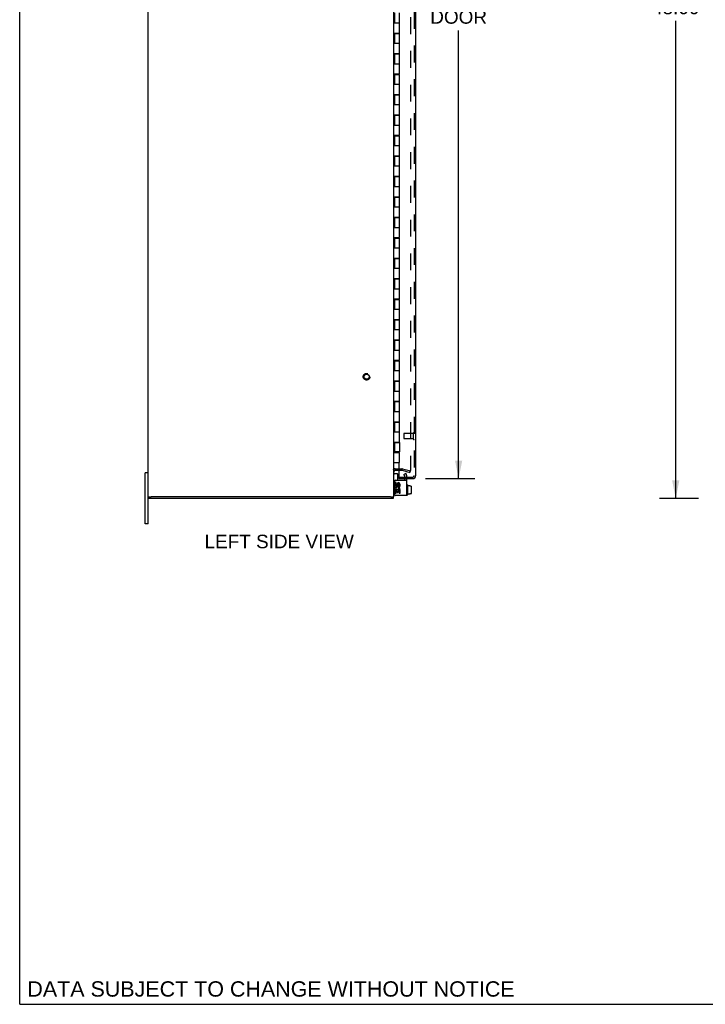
# Model space of a CAD drawing. Header units: inches. Extents: x 0 to 150, y 0 to 97.
# Tile 1 of 7: x 0 to 33, y 0 to 48. Entities that reach past the tile are written whole.
import ezdxf

# ---------------------------------------------------------------- set-up
doc = ezdxf.new("R2010")
doc.units = ezdxf.units.IN
doc.header["$LTSCALE"] = 8.25
doc.header["$MEASUREMENT"] = 0
doc.linetypes.add('HIDDEN', pattern=[0.2, 0.1, -0.1])
doc.layers.get('0').update_dxf_attribs({"linetype": 'CONTINUOUS'})
for name, color, linetype in [('DEFAULT_2', 8, 'HIDDEN'), ('DIMENSIONS', 7, 'CONTINUOUS'), ('DOOR_ASSEMBLY', 7, 'CONTINUOUS')]:
    doc.layers.add(name, color=color, linetype=linetype)
doc.styles.get("Standard").update_dxf_attribs({"font": 'arial.ttf'})
doc.dimstyles.new('DIMSTYLE_1', dxfattribs={"dimtxt": 0.661765, "dimasz": 0.882353, "dimexe": 0.09, "dimexo": 0.07, "dimgap": 0.0375, "dimtad": 0, "dimtih": 1, "dimtoh": 1, "dimzin": 4, "dimdsep": 46, "dimtxsty": 'Standard', "dimblk": '_FILLED', "dimblk1": '_FILLED', "dimblk2": '_FILLED', "dimcen": 0.09, "dimadec": 3, "dimazin": 1, "dimtfac": 1, "dimtdec": 3, "dimtofl": 0, "dimtmove": 0, "dimatfit": 3, "dimldrblk": '_FILLED', "dimfxl": 0, "dimtolj": 1, "dimtzin": 4, "dimarcsym": 0})

# ---------------------------------------------------------------- blocks, each defined once
blk = doc.blocks.new('_FILLED')
at = {"color": 0, "linetype": 'ByBlock'}
blk.add_solid([(0, 0), (-1, 0.2), (-1, -0.2)], dxfattribs=at)
blk = doc.blocks.new('*D3')
at = {"layer": 'DIMENSIONS', "color": 2, "linetype": 'Continuous'}
for p, q in [((19.818, 71.763), (22.236, 71.763)), ((21.442, 71.763), (21.442, 49.922)), ((21.442, 25.7), (21.442, 47.606)), ((19.818, 25.7), (22.236, 25.7))]:
    blk.add_line(p, q, dxfattribs=at)
at = {"layer": 'DIMENSIONS', "color": 2, "linetype": 'Continuous', "xscale": 0.8823529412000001, "yscale": 0.8823529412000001, "zscale": 0.8823529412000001}
for p, rotation in [((21.442, 71.763), 90), ((21.442, 25.7), 270)]:
    blk.add_blockref('_FILLED', p, dxfattribs=dict(at, rotation=rotation))
at = {"layer": 'DIMENSIONS', "color": 2, "linetype": 'Continuous', "insert": (21.442, 49.592), "char_height": 0.6618, "width": 2.77006, "attachment_point": 2, "line_spacing_factor": 0.9}
blk.add_mtext('46.06\\PDOOR', dxfattribs=at)
blk = doc.blocks.new('*D9')
at = {"layer": 'DIMENSIONS', "color": 2, "linetype": 'Continuous'}
for p, q in [((33.155, 72.731), (31.252, 72.731)), ((32.047, 72.731), (32.047, 49.393)), ((32.047, 24.731), (32.047, 48.07)), ((33.155, 24.731), (31.252, 24.731))]:
    blk.add_line(p, q, dxfattribs=at)
at = {"layer": 'DIMENSIONS', "color": 2, "linetype": 'Continuous', "xscale": 0.8823529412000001, "yscale": 0.8823529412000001, "zscale": 0.8823529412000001}
for p, rotation in [((32.047, 72.731), 90), ((32.047, 24.731), 270)]:
    blk.add_blockref('_FILLED', p, dxfattribs=dict(at, rotation=rotation))
at = {"layer": 'DIMENSIONS', "color": 2, "linetype": 'Continuous', "insert": (32.047, 49.062), "char_height": 0.6618, "width": 2.31249, "attachment_point": 2, "line_spacing_factor": 0.9}
blk.add_mtext('48.00', dxfattribs=at)

msp = doc.modelspace()

# ---------------------------------------------------------------- linework, layer by layer
at = {"color": 7, "linetype": 'Continuous'}
for p, q in [((0, 0), (0, 97.059)), ((6.272, 25.981), (6.137, 25.981)), ((6.137, 23.481), (6.137, 25.981)), ((18.312, 25.944), (18.45, 25.944)), ((18.46, 25.934), (18.46, 25.619)), ((18.94, 25.4), (18.92, 25.4)), ((18.95, 25.39), (18.95, 24.903)), ((19.057, 25.348), (18.95, 25.348)), ((19.057, 25.348), (19.057, 25.333)), ((19.115, 25.333), (19.057, 25.333)), ((19.125, 25.322), (19.125, 24.967)), ((6.272, 24.806), (6.42, 24.806)), ((6.302, 24.806), (6.302, 24.731)), ((18.127, 24.806), (18.272, 24.806)), ((18.252, 24.806), (18.252, 24.731)), ((18.352, 24.881), (18.366, 24.881)), ((18.94, 24.893), (18.92, 24.893)), ((19.057, 24.939), (18.95, 24.939)), ((19.115, 24.955), (19.057, 24.955)), ((19.057, 24.939), (19.057, 24.955)), ((6.272, 23.481), (6.137, 23.481)), ((0, 0), (150, 0))]:
    msp.add_line(p, q, dxfattribs=at)
at = {"color": 3, "linetype": 'Continuous'}
for p, q in [((6.272, 24.808), (6.272, 72.655)), ((18.272, 24.808), (18.272, 72.655)), ((18.342, 26.106), (18.52, 26.106)), ((18.306, 25.559), (18.306, 24.941)), ((18.366, 25.619), (18.91, 25.619)), ((18.91, 24.881), (18.91, 25.619)), ((18.392, 25.505), (18.346, 25.505)), ((18.346, 25.505), (18.346, 25.404)), ((18.359, 25.165), (18.346, 25.165)), ((18.346, 25.165), (18.346, 24.995)), ((18.385, 25.165), (18.405, 25.179)), ((18.578, 25.165), (18.385, 25.165)), ((18.392, 25.404), (18.392, 25.505)), ((18.392, 25.118), (18.44, 25.118)), ((18.392, 24.995), (18.392, 25.118)), ((18.44, 25.451), (18.441, 25.4)), ((18.44, 25.118), (18.44, 25.018)), ((18.485, 25.404), (18.485, 25.435)), ((18.485, 25.118), (18.532, 25.118)), ((18.485, 25.018), (18.485, 25.118)), ((18.526, 25.191), (18.568, 25.173)), ((18.532, 25.435), (18.532, 25.335)), ((18.532, 25.335), (18.578, 25.335)), ((18.532, 25.118), (18.532, 24.995)), ((18.578, 25.335), (18.578, 25.435)), ((18.578, 24.995), (18.578, 25.165)), ((6.272, 23.481), (6.272, 24.806)), ((18.252, 24.731), (6.302, 24.731)), ((18.117, 24.806), (6.427, 24.806)), ((18.346, 24.995), (18.392, 24.995)), ((18.91, 24.881), (18.366, 24.881)), ((18.44, 25.018), (18.485, 25.018)), ((18.532, 24.995), (18.578, 24.995))]:
    msp.add_line(p, q, dxfattribs=at)
for centre, radius, start, end in [((18.342, 26.036), 0.07, 90, 180), ((18.366, 25.559), 0.06, 90, 180), ((18.416, 25.404), 0.0696, 180, 360), ((18.46, 25.219), 0.114, 161.4199, 206.1963), ((18.462, 25.219), 0.116, 336.5966, 161.8791), ((18.462, 25.219), 0.116, 205.737, 207.8532), ((18.416, 25.404), 0.0232, 180, 261.2295), ((18.462, 25.219), 0.0696, 336.5966, 215.1122), ((18.415, 25.408), 0.0267, 263.4285, 341.7628), ((18.508, 25.435), 0.0696, 0, 167.4177), ((18.508, 25.435), 0.0232, 0, 180.0485), ((18.366, 24.941), 0.06, 180, 270)]:
    msp.add_arc(centre, radius, start, end, dxfattribs=at)
at = {"color": 7, "linetype": 'Continuous'}
for centre, radius, start, end in [((18.312, 25.904), 0.04, 90, 180), ((18.45, 25.934), 0.01, 0, 90), ((18.92, 25.39), 0.01, 90, 180), ((18.94, 25.39), 0.01, 360, 90), ((18.352, 24.961), 0.08, 180, 270), ((18.92, 24.903), 0.01, 180, 270), ((18.94, 24.903), 0.01, 270, 0)]:
    msp.add_arc(centre, radius, start, end, dxfattribs=at)
for centre, major_axis, ratio, start_param, end_param in [((19.115, 25.322), (0, 0.0111), 0.898834, -1.570796, 0), ((19.115, 24.967), (0, 0.0113), 0.88616, -3.141593, -1.570796)]:
    msp.add_ellipse(centre, major_axis=major_axis, ratio=ratio, start_param=start_param, end_param=end_param, dxfattribs=at)
at = {"layer": 'DEFAULT_2', "color": 8, "linetype": 'HIDDEN'}
for p, q in [((19.085, 71.356), (19.085, 26.107)), ((18.342, 26.181), (18.671, 26.181)), ((18.52, 26.106), (18.671, 26.106)), ((18.681, 26.105), (19.065, 26.002)), ((18.7, 26.177), (19.085, 26.074)), ((19.065, 26.002), (19.085, 26.074)), ((18.764, 25.907), (18.855, 25.959)), ((18.806, 25.836), (18.764, 25.907)), ((18.806, 25.619), (18.806, 25.836)), ((18.896, 25.888), (18.855, 25.959)), ((18.91, 25.619), (18.91, 25.836))]:
    msp.add_line(p, q, dxfattribs=at)
for points in [[(19.065, 26.087), (19.065, 26.087), (19.063, 26.087), (19.061, 26.088)], [(19.085, 26.107), (19.085, 26.105), (19.084, 26.102), (19.084, 26.1), (19.083, 26.098), (19.082, 26.096), (19.08, 26.094), (19.079, 26.093), (19.077, 26.091), (19.075, 26.09), (19.074, 26.089), (19.072, 26.088), (19.069, 26.087), (19.067, 26.087), (19.065, 26.087)]]:
    msp.add_lwpolyline(points, dxfattribs=at)
for radius in [0.164, 0.124]:
    msp.add_circle((16.947, 30.681), radius, dxfattribs=at)
for centre, radius, start, end in [((18.342, 26.036), 0.145, 90, 137.0142), ((18.671, 26.066), 0.115, 75, 90), ((18.671, 26.066), 0.04, 75, 90), ((18.806, 25.836), 0.104, 0, 30)]:
    msp.add_arc(centre, radius, start, end, dxfattribs=at)
at = {"layer": 'DOOR_ASSEMBLY', "color": 8, "linetype": 'HIDDEN'}
for p, q in [((19.27, 71.618), (19.27, 25.845)), ((18.77, 27.889), (18.77, 27.661)), ((19.227, 27.899), (18.78, 27.899)), ((19.227, 27.651), (18.78, 27.651)), ((19.227, 27.917), (19.227, 27.633)), ((18.536, 25.775), (19.2, 25.775)), ((18.805, 25.775), (18.805, 25.7)), ((18.961, 25.775), (18.961, 25.7))]:
    msp.add_line(p, q, dxfattribs=at)
at = {"layer": 'DOOR_ASSEMBLY', "color": 3, "linetype": 'Continuous'}
for p, q in [((19.345, 25.845), (19.345, 71.618)), ((18.52, 47.481), (18.52, 47.461)), ((18.52, 46.481), (18.52, 46.461)), ((18.52, 45.481), (18.52, 45.461)), ((18.52, 44.481), (18.52, 44.461)), ((18.52, 43.481), (18.52, 43.461)), ((18.52, 42.481), (18.52, 42.461)), ((18.52, 41.481), (18.52, 41.461)), ((18.52, 40.481), (18.52, 40.461)), ((18.52, 39.481), (18.52, 39.461)), ((18.52, 38.481), (18.52, 38.461)), ((18.52, 37.481), (18.52, 37.461)), ((18.52, 36.481), (18.52, 36.461)), ((18.52, 35.481), (18.52, 35.461)), ((18.52, 34.481), (18.52, 34.461)), ((18.52, 33.481), (18.52, 33.461)), ((18.52, 32.481), (18.52, 32.461)), ((18.52, 31.481), (18.52, 31.461)), ((18.52, 30.481), (18.52, 30.461)), ((18.52, 29.481), (18.52, 29.461)), ((18.52, 28.481), (18.52, 28.461)), ((18.52, 27.481), (18.52, 27.461)), ((18.52, 27.001), (18.52, 26.981)), ((18.52, 26.481), (18.52, 25.791)), ((18.52, 25.7), (19.2, 25.7))]:
    msp.add_line(p, q, dxfattribs=at)
at = {"layer": 'DOOR_ASSEMBLY', "color": 7, "linetype": 'Continuous'}
for p, q in [((18.302, 48.461), (18.302, 47.981)), ((18.552, 47.481), (18.552, 48.461)), ((18.272, 47.981), (18.552, 47.981)), ((18.272, 47.481), (18.552, 47.481)), ((18.302, 47.461), (18.552, 47.461)), ((18.302, 47.461), (18.302, 46.981)), ((18.332, 47.481), (18.332, 47.461)), ((18.365, 47.481), (18.365, 47.461)), ((18.49, 47.481), (18.49, 47.461)), ((18.518, 47.461), (18.518, 47.481)), ((18.552, 46.481), (18.552, 47.461)), ((18.272, 46.981), (18.552, 46.981)), ((18.272, 46.481), (18.552, 46.481)), ((18.302, 46.461), (18.552, 46.461)), ((18.302, 46.461), (18.302, 45.981)), ((18.332, 46.481), (18.332, 46.461)), ((18.365, 46.481), (18.365, 46.461)), ((18.49, 46.481), (18.49, 46.461)), ((18.518, 46.461), (18.518, 46.481)), ((18.552, 45.481), (18.552, 46.461)), ((18.272, 45.981), (18.552, 45.981)), ((18.272, 45.481), (18.552, 45.481)), ((18.302, 45.461), (18.552, 45.461)), ((18.302, 45.461), (18.302, 44.981)), ((18.332, 45.481), (18.332, 45.461)), ((18.365, 45.481), (18.365, 45.461)), ((18.49, 45.481), (18.49, 45.461)), ((18.518, 45.461), (18.518, 45.481)), ((18.552, 44.481), (18.552, 45.461)), ((18.272, 44.981), (18.552, 44.981)), ((18.272, 44.481), (18.552, 44.481)), ((18.302, 44.461), (18.552, 44.461)), ((18.302, 44.461), (18.302, 43.981)), ((18.332, 44.481), (18.332, 44.461)), ((18.365, 44.481), (18.365, 44.461)), ((18.49, 44.481), (18.49, 44.461)), ((18.518, 44.461), (18.518, 44.481)), ((18.552, 43.481), (18.552, 44.461)), ((18.272, 43.981), (18.552, 43.981)), ((18.272, 43.481), (18.552, 43.481)), ((18.302, 43.461), (18.552, 43.461)), ((18.302, 43.461), (18.302, 42.981)), ((18.332, 43.481), (18.332, 43.461)), ((18.365, 43.481), (18.365, 43.461)), ((18.49, 43.481), (18.49, 43.461)), ((18.518, 43.461), (18.518, 43.481)), ((18.552, 42.481), (18.552, 43.461)), ((18.272, 42.981), (18.552, 42.981)), ((18.272, 42.481), (18.552, 42.481)), ((18.302, 42.461), (18.552, 42.461)), ((18.302, 42.461), (18.302, 41.981)), ((18.332, 42.481), (18.332, 42.461)), ((18.365, 42.481), (18.365, 42.461)), ((18.49, 42.481), (18.49, 42.461)), ((18.518, 42.461), (18.518, 42.481)), ((18.552, 41.481), (18.552, 42.461)), ((18.272, 41.981), (18.552, 41.981)), ((18.272, 41.481), (18.552, 41.481)), ((18.302, 41.461), (18.552, 41.461)), ((18.302, 41.461), (18.302, 40.981)), ((18.332, 41.481), (18.332, 41.461)), ((18.336, 41.481), (18.336, 41.461)), ((18.365, 41.481), (18.365, 41.461)), ((18.49, 41.481), (18.49, 41.461)), ((18.518, 41.461), (18.518, 41.481)), ((18.552, 40.481), (18.552, 41.461)), ((18.272, 40.981), (18.552, 40.981)), ((18.272, 40.481), (18.552, 40.481)), ((18.302, 40.461), (18.552, 40.461)), ((18.302, 40.461), (18.302, 39.981)), ((18.332, 40.481), (18.332, 40.461)), ((18.365, 40.481), (18.365, 40.461)), ((18.49, 40.481), (18.49, 40.461)), ((18.518, 40.461), (18.518, 40.481)), ((18.552, 39.481), (18.552, 40.461)), ((18.272, 39.981), (18.552, 39.981)), ((18.272, 39.481), (18.552, 39.481)), ((18.332, 39.481), (18.332, 39.461)), ((18.365, 39.481), (18.365, 39.461)), ((18.49, 39.481), (18.49, 39.461)), ((18.518, 39.461), (18.518, 39.481)), ((18.302, 39.461), (18.552, 39.461)), ((18.302, 39.461), (18.302, 38.981)), ((18.552, 38.481), (18.552, 39.461)), ((18.272, 38.981), (18.552, 38.981)), ((18.272, 38.481), (18.552, 38.481)), ((18.302, 38.461), (18.552, 38.461)), ((18.302, 38.461), (18.302, 37.981)), ((18.332, 38.481), (18.332, 38.461)), ((18.365, 38.481), (18.365, 38.461)), ((18.49, 38.481), (18.49, 38.461)), ((18.518, 38.461), (18.518, 38.481)), ((18.552, 37.481), (18.552, 38.461)), ((18.272, 37.981), (18.552, 37.981)), ((18.272, 37.481), (18.552, 37.481)), ((18.302, 37.461), (18.552, 37.461)), ((18.302, 37.461), (18.302, 36.981)), ((18.332, 37.481), (18.332, 37.461)), ((18.365, 37.481), (18.365, 37.461)), ((18.49, 37.481), (18.49, 37.461)), ((18.518, 37.461), (18.518, 37.481)), ((18.552, 36.481), (18.552, 37.461)), ((18.272, 36.981), (18.552, 36.981)), ((18.272, 36.481), (18.552, 36.481)), ((18.302, 36.461), (18.552, 36.461)), ((18.302, 36.461), (18.302, 35.981)), ((18.332, 36.481), (18.332, 36.461)), ((18.365, 36.481), (18.365, 36.461)), ((18.49, 36.481), (18.49, 36.461)), ((18.518, 36.461), (18.518, 36.481)), ((18.552, 35.481), (18.552, 36.461)), ((18.272, 35.981), (18.552, 35.981)), ((18.272, 35.481), (18.552, 35.481)), ((18.302, 35.461), (18.552, 35.461)), ((18.302, 35.461), (18.302, 34.981)), ((18.332, 35.481), (18.332, 35.461)), ((18.365, 35.481), (18.365, 35.461)), ((18.49, 35.481), (18.49, 35.461)), ((18.518, 35.461), (18.518, 35.481)), ((18.552, 34.481), (18.552, 35.461)), ((18.272, 34.981), (18.552, 34.981)), ((18.272, 34.481), (18.552, 34.481)), ((18.302, 34.461), (18.552, 34.461)), ((18.302, 34.461), (18.302, 33.981)), ((18.332, 34.481), (18.332, 34.461)), ((18.365, 34.481), (18.365, 34.461)), ((18.49, 34.481), (18.49, 34.461)), ((18.518, 34.461), (18.518, 34.481)), ((18.552, 33.481), (18.552, 34.461)), ((18.272, 33.981), (18.552, 33.981)), ((18.272, 33.481), (18.552, 33.481)), ((18.302, 33.461), (18.552, 33.461)), ((18.302, 33.461), (18.302, 32.981)), ((18.332, 33.481), (18.332, 33.461)), ((18.365, 33.481), (18.365, 33.461)), ((18.49, 33.481), (18.49, 33.461)), ((18.518, 33.461), (18.518, 33.481)), ((18.552, 32.481), (18.552, 33.461)), ((18.272, 32.981), (18.552, 32.981)), ((18.272, 32.481), (18.552, 32.481)), ((18.302, 32.461), (18.552, 32.461)), ((18.302, 32.461), (18.302, 31.981)), ((18.332, 32.481), (18.332, 32.461)), ((18.365, 32.481), (18.365, 32.461)), ((18.49, 32.481), (18.49, 32.461)), ((18.518, 32.461), (18.518, 32.481)), ((18.552, 31.481), (18.552, 32.461)), ((18.272, 31.981), (18.552, 31.981)), ((18.272, 31.481), (18.552, 31.481)), ((18.302, 31.461), (18.552, 31.461)), ((18.302, 31.461), (18.302, 30.981)), ((18.332, 31.481), (18.332, 31.461)), ((18.365, 31.481), (18.365, 31.461)), ((18.49, 31.481), (18.49, 31.461)), ((18.518, 31.461), (18.518, 31.481)), ((18.552, 30.481), (18.552, 31.461)), ((18.272, 30.981), (18.552, 30.981)), ((18.272, 30.481), (18.552, 30.481)), ((18.302, 30.461), (18.552, 30.461)), ((18.302, 30.461), (18.302, 29.981)), ((18.332, 30.481), (18.332, 30.461)), ((18.365, 30.481), (18.365, 30.461)), ((18.49, 30.481), (18.49, 30.461)), ((18.518, 30.461), (18.518, 30.481)), ((18.552, 29.481), (18.552, 30.461)), ((18.272, 29.981), (18.552, 29.981)), ((18.272, 29.481), (18.552, 29.481)), ((18.302, 29.461), (18.552, 29.461)), ((18.302, 29.461), (18.302, 28.981)), ((18.332, 29.481), (18.332, 29.461)), ((18.365, 29.481), (18.365, 29.461)), ((18.49, 29.481), (18.49, 29.461)), ((18.518, 29.461), (18.518, 29.481)), ((18.552, 28.481), (18.552, 29.461)), ((18.272, 28.981), (18.552, 28.981)), ((18.272, 28.481), (18.552, 28.481)), ((18.302, 28.461), (18.552, 28.461)), ((18.302, 28.461), (18.302, 27.981)), ((18.332, 28.481), (18.332, 28.461)), ((18.365, 28.481), (18.365, 28.461)), ((18.49, 28.481), (18.49, 28.461)), ((18.518, 28.461), (18.518, 28.481)), ((18.552, 27.481), (18.552, 28.461)), ((18.272, 27.981), (18.552, 27.981)), ((18.272, 27.481), (18.552, 27.481)), ((18.302, 27.461), (18.552, 27.461)), ((18.302, 27.461), (18.302, 27.001)), ((18.332, 27.481), (18.332, 27.461)), ((18.365, 27.481), (18.365, 27.461)), ((18.49, 27.481), (18.49, 27.461)), ((18.518, 27.461), (18.518, 27.481)), ((18.552, 27.461), (18.552, 27.001)), ((18.272, 26.981), (18.552, 26.981)), ((18.552, 27.001), (18.302, 27.001)), ((18.332, 27.001), (18.332, 26.981)), ((18.336, 26.981), (18.336, 27.001)), ((18.365, 27.001), (18.365, 26.981)), ((18.49, 27.001), (18.49, 26.981)), ((18.518, 26.981), (18.518, 27.001)), ((18.552, 26.481), (18.552, 26.981)), ((18.272, 26.481), (18.552, 26.481)), ((18.52, 25.775), (18.536, 25.775)), ((18.52, 25.775), (18.52, 25.7))]:
    msp.add_line(p, q, dxfattribs=at)
at = {"layer": 'DOOR_ASSEMBLY', "color": 8, "linetype": 'HIDDEN'}
for centre, radius, start, end in [((19.249, 27.917), 0.0215, 0, 180), ((18.78, 27.889), 0.01, 90, 180), ((18.78, 27.661), 0.01, 180, 270), ((19.249, 27.633), 0.0215, 180, 360), ((19.2, 25.845), 0.07, 270, 360)]:
    msp.add_arc(centre, radius, start, end, dxfattribs=at)
at = {"layer": 'DOOR_ASSEMBLY', "color": 3, "linetype": 'Continuous'}
for centre, radius, start, end in [((18.536, 25.791), 0.0156, 180, 270), ((19.2, 25.845), 0.145, 270, 360)]:
    msp.add_arc(centre, radius, start, end, dxfattribs=at)

# ---------------------------------------------------------------- texts
at = {"layer": 'DIMENSIONS', "color": 2, "linetype": 'Continuous', "line_spacing_factor": 0.9}
for s, insert, char_height, width, attachment_point in [('LEFT SIDE VIEW', (12.676, 22.957), 0.66176, 7.27695, 2), ('DATA SUBJECT TO CHANGE WITHOUT NOTICE', (0.375, 1.125), 0.75, 23.76022, 1)]:
    msp.add_mtext(s, dxfattribs=dict(at, insert=insert, char_height=char_height, width=width, attachment_point=attachment_point))

# ---------------------------------------------------------------- dimensions: what is measured, and where the dimension line sits
at = {"layer": 'DIMENSIONS', "color": 2, "linetype": 'Continuous'}
dim = msp.add_linear_dim(base=(32.047, 24.731), p1=(33.225, 72.731), p2=(33.225, 24.731), angle=270, dimstyle='DIMSTYLE_1', dxfattribs=at)
dim.commit()
dim.dimension.update_dxf_attribs({"geometry": '*D9', "text_midpoint": (32.029, 48.728), "dimtype": 160})
dim = msp.add_linear_dim(base=(21.442, 25.7), p1=(19.748, 71.763), p2=(19.748, 25.7), angle=270, text='<>\\PDOOR', dimstyle='DIMSTYLE_1', dxfattribs=at)
dim.commit()
dim.dimension.update_dxf_attribs({"geometry": '*D3', "text_midpoint": (21.442, 48.764), "dimtype": 160})

doc.saveas('drawing.dxf')
